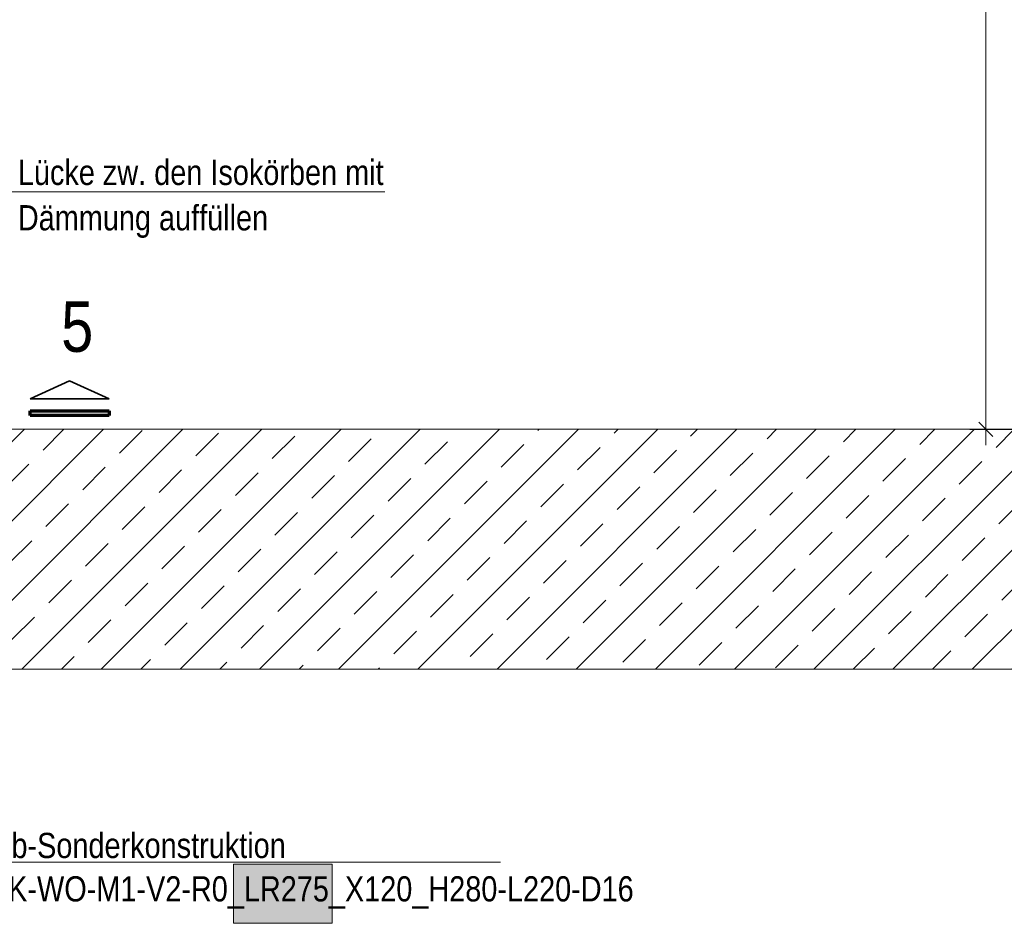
# Model space of a CAD drawing. Header units: millimetres. Extents: x 0 to 91, y -53.4 to 42.
# Tile 155 of 180: x 25 to 31.2, y 19.2 to 24.9. Entities that reach past the tile are written whole.
import ezdxf

# ---------------------------------------------------------------- set-up
doc = ezdxf.new("R2010")
doc.units = ezdxf.units.MM
doc.layers.add('Schraffuren', color=7, linetype='Continuous', lineweight=20)
doc.layers.add('Text', color=7, linetype='Continuous', lineweight=20)
doc.styles.add('Arial Narrow', font='ARIALN.TTF')
doc.dimstyles.new('Arch_Strakon_dimstyle', dxfattribs={"dimtxt": 1, "dimasz": 1, "dimexe": 1.25, "dimexo": 0.0625, "dimgap": 1, "dimtad": 0, "dimdec": 5, "dimzin": 12, "dimdsep": 46, "dimtxsty": 'Arial Narrow', "dimblk": 'Arrowhead_Tick', "dimsah": 1, "dimcen": 0, "dimse1": 1, "dimse2": 1, "dimclrd": 6, "dimclrt": 2, "dimazin": 0, "dimtfac": 1, "dimtdec": 4, "dimtmove": 0, "dimatfit": 3, "dimldrblk": 'NONE', "dimfxl": 1, "dimtvp": 1, "dimtolj": 1, "dimtzin": 0, "dimlwd": 13, "dimarcsym": 2})

# ---------------------------------------------------------------- blocks, each defined once
blk = doc.blocks.new('Arrowhead_Tick')
at = {"color": 0, "linetype": 'Continuous', "lineweight": -2}
for p, q in [((0, 20), (0, -10)), ((-1, 0), (0, 0)), ((10, 0), (0, 0))]:
    blk.add_line(p, q, dxfattribs=at)
at = {"color": 2, "linetype": 'Continuous', "lineweight": 35}
blk.add_line((4.42, 4.42), (-4.42, -4.42), dxfattribs=at)
blk = doc.blocks.new('*D655')
at = {"color": 6, "linetype": 'Continuous', "lineweight": 13}
blk.add_line((31.8488, 22.326), (31.8488, 22.906), dxfattribs=at)
at = {"layer": 'Defpoints', "color": 0}
for p in [(31.8488, 22.916), (33.1691, 22.916), (21.3671, 22.316)]:
    blk.add_point(p, dxfattribs=at)
at = {"color": 6, "lineweight": 13, "xscale": 0.01, "yscale": 0.01, "zscale": 0.01}
for p, rotation in [((31.8488, 22.916), 90), ((31.8488, 22.316), 270)]:
    blk.add_blockref('Arrowhead_Tick', p, dxfattribs=dict(at, rotation=rotation))
at = {"color": 2, "lineweight": 35, "insert": (31.7184, 22.616), "char_height": 0.1575, "attachment_point": 5, "rotation": 90, "style": 'Arial Narrow'}
blk.add_mtext('\\A1;120', dxfattribs=at)
blk = doc.blocks.new('_None')
blk = doc.blocks.new('*D661')
at = {"color": 6, "linetype": 'Continuous', "lineweight": 13}
blk.add_line((31.0488, 22.326), (31.0488, 30.9053), dxfattribs=at)
at = {"layer": 'Defpoints', "color": 0}
for p in [(31.0488, 30.9153), (33.3443, 30.9153), (33.1691, 22.316)]:
    blk.add_point(p, dxfattribs=at)
at = {"color": 6, "lineweight": 13, "xscale": 0.01, "yscale": 0.01, "zscale": 0.01}
for p, rotation in [((31.0488, 30.9153), 90), ((31.0488, 22.316), 270)]:
    blk.add_blockref('Arrowhead_Tick', p, dxfattribs=dict(at, rotation=rotation))
at = {"color": 2, "lineweight": 35, "insert": (30.9184, 26.6157), "char_height": 0.1575, "attachment_point": 5, "rotation": 90, "style": 'Arial Narrow'}
blk.add_mtext('\\A1;1720', dxfattribs=at)

msp = doc.modelspace()

# ---------------------------------------------------------------- hatches: boundary and pattern name
at = {"lineweight": 13, "true_color": 0xe9e9e9}
msp.add_hatch(color=254, dxfattribs=at).paths.add_polyline_path([(26.9622685, 19.596666), (26.9622685, 19.2279844), (26.3462644, 19.2279844), (26.3462644, 19.596666)])
at = {"layer": 'Schraffuren', "lineweight": 13}
h = msp.add_hatch(dxfattribs=at)
h.set_pattern_fill('bB', color=6, scale=0.01, angle=45, style=0, pattern_type=2)
h.set_pattern_definition([(45, (0, 0), (-0.2474874, 0.2474874), [0.2, -0.125]), (45, (-0.12374, 0.12374), (-0.2474874, 0.2474874), [])])
h.paths.add_polyline_path([(47.908308, 22.3160367), (47.908308, 20.8160367), (21.3670882, 20.8160367), (21.3670882, 22.3160367)])

# ---------------------------------------------------------------- linework, layer by layer
at = {"color": 5, "linetype": 'Continuous', "lineweight": 18}
for p, q in [((27.2911822, 23.8003212), (24.7728097, 23.8003212)), ((28.0154488, 19.6095955), (23.9569337, 19.6095955))]:
    msp.add_line(p, q, dxfattribs=at)
at = {"color": 2, "linetype": 'Continuous', "lineweight": 35}
for p, q in [((25.0740268, 22.5066203), (25.3215244, 22.6191196)), ((25.3215244, 22.6191196), (25.5690277, 22.5066203)), ((25.5690277, 22.5066203), (25.0740268, 22.5066203))]:
    msp.add_line(p, q, dxfattribs=at)
at = {"color": 1, "linetype": 'Continuous', "lineweight": 70}
for p, q in [((25.0740268, 22.4016246), (25.0740268, 22.4316196)), ((25.0740268, 22.4316196), (25.5690277, 22.4316196)), ((25.5690277, 22.4316196), (25.5690277, 22.4016246)), ((25.5690277, 22.4016246), (25.0740268, 22.4016246))]:
    msp.add_line(p, q, dxfattribs=at)
at = {"color": 6, "linetype": 'Continuous', "lineweight": 13}
for p, q in [((26.3462644, 19.2279844), (26.3462644, 19.596666)), ((26.3462644, 19.596666), (26.9622685, 19.596666)), ((26.9622685, 19.596666), (26.9622685, 19.2279844)), ((26.9622685, 19.2279844), (26.3462644, 19.2279844))]:
    msp.add_line(p, q, dxfattribs=at)
at = {"layer": 'Text', "color": 5, "linetype": 'Continuous', "lineweight": 18}
for p, q in [((21.3670882, 22.3160367), (47.908308, 22.3160367)), ((22.8670882, 20.8162427), (47.908308, 20.8162427))]:
    msp.add_line(p, q, dxfattribs=at)

# ---------------------------------------------------------------- texts
at = {"color": 2, "lineweight": 35, "style": 'Arial Narrow'}
for s, p in [('Lücke zw. den Isokörben mit', (24.9979171, 23.8435186)), ('Dämmung auffüllen', (24.9979171, 23.5600186)), ('2 x Isokorb-Sonderkonstruktion', (24.1755617, 19.6359429)), ('Typ XT-SK-WO-M1-V2-R0_LR275_X120_H280-L220-D16', (24.1755617, 19.3646444))]:
    msp.add_text(s, height=0.1575, dxfattribs=at).set_placement(p)
at = {"color": 1, "lineweight": 70, "style": 'Arial Narrow'}
msp.add_text('5', height=0.315, dxfattribs=at).set_placement((25.2687878, 22.8006723))

# ---------------------------------------------------------------- dimensions: what is measured, and where the dimension line sits
at = {"lineweight": 35}
for base, p1, p2, text, override, picture, middle in [((31.0487757, 30.9153041), (33.1691172, 22.3160367), (33.3442771, 30.9153041), '1720', {"dimscale": 0.01, "dimtxt": 15.75, "dimasz": 1, "dimgap": 5, "dimtad": 1, "dimjust": 0, "dimtih": 0, "dimtoh": 0, "dimdec": 3, "dimdsep": 46, "dimtxsty": 'Arial Narrow', "dimclrd": 6, "dimclrt": 2, "dimtix": 1, "dimtofl": 255, "dimtmove": 0, "dimatfit": 2, "dimfxl": 0, "dimfxlon": 0, "dimtvp": 31.746032, "dimlwd": 13}, '*D661', (31.0487757, 26.6156704)), ((31.8487757, 22.9160367), (21.3670882, 22.3160367), (33.1691172, 22.9160367), '120', {"dimscale": 0.01, "dimtxt": 15.75, "dimasz": 1, "dimgap": 5, "dimtad": 1, "dimjust": 0, "dimtih": 0, "dimtoh": 0, "dimdec": 4, "dimdsep": 46, "dimtxsty": 'Arial Narrow', "dimclrd": 6, "dimclrt": 2, "dimtix": 1, "dimtofl": 255, "dimtmove": 0, "dimatfit": 2, "dimfxl": 0, "dimfxlon": 0, "dimtvp": 31.746032, "dimlwd": 13}, '*D655', (31.8487757, 22.6160367))]:
    dim = msp.add_linear_dim(base=base, p1=p1, p2=p2, angle=90, text=text, dimstyle='Arch_Strakon_dimstyle', override=override, dxfattribs=at)
    dim.commit()
    dim.dimension.update_dxf_attribs({"geometry": picture, "text_midpoint": middle, "dimtype": 160})

doc.saveas('drawing.dxf')
